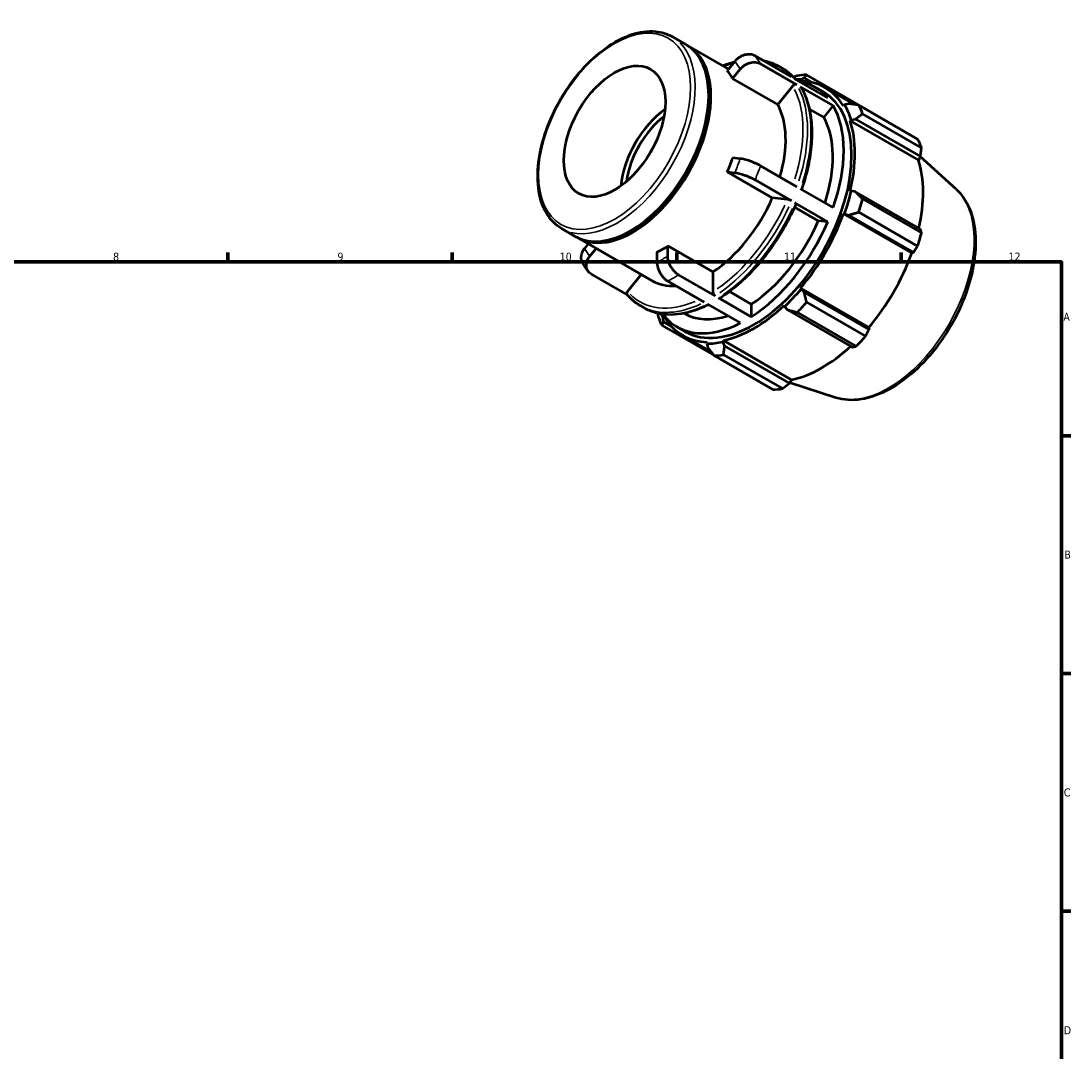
# Model space of a CAD drawing. Header units: millimetres. Extents: x 0 to 931, y 0 to 649.
# Tile 4 of 4: x 496 to 824, y 327 to 649. Entities that reach past the tile are written whole.
import ezdxf

# ---------------------------------------------------------------- set-up
doc = ezdxf.new("R2010")
doc.units = ezdxf.units.MM
for name, color, linetype, lineweight in [('Border (ISO)', 7, 'Continuous', 70), ('Visible (ISO)', 7, 'Continuous', 50), ('Visible Narrow (ISO)', 7, 'Continuous', 35)]:
    doc.layers.add(name, color=color, linetype=linetype, lineweight=lineweight)
doc.styles.add('Note Text (ISO)', font='tahoma.ttf')

# ---------------------------------------------------------------- blocks, each defined once
blk = doc.blocks.new('Borders Default Border')
at = {"layer": 'Border (ISO)'}
for p, q in [((560.67, 574), (560.67, 576.9)), ((630.75, 574), (630.75, 576.9)), ((700.83, 574), (700.83, 576.9)), ((770.92, 574), (770.92, 576.9)), ((821, 519.75), (823.9, 519.75)), ((821, 445.5), (823.9, 445.5)), ((821, 371.25), (823.9, 371.25))]:
    blk.add_line(p, q, dxfattribs=at)
at = {"layer": 'Border (ISO)', "flags": 128}
blk.add_lwpolyline([(20, 20), (20, 574), (821, 574), (821, 20), (20, 20)], dxfattribs=at)
at = {"layer": 'Border (ISO)', "color": 232, "true_color": 0xca0064, "char_height": 2.5, "attachment_point": 7, "style": 'Note Text (ISO)'}
for s, insert in [('8', (524.81, 574.34)), ('9', (594.88, 574.35)), ('10', (664.29, 574.35)), ('11', (734.37, 574.4)), ('12', (804.46, 574.4)), ('A', (821.59, 555.62)), ('B', (821.89, 481.37)), ('C', (821.73, 407.08)), ('D', (821.73, 332.88))]:
    blk.add_mtext(s, dxfattribs=dict(at, insert=insert))

msp = doc.modelspace()

# ---------------------------------------------------------------- linework, layer by layer
at = {"layer": 'Visible (ISO)'}
for p, q in [((699.388, 644.322), (703.631, 641.879)), ((704.338, 641.472), (717.02, 634.168)), ((718.965, 636.586), (716.608, 633.656)), ((736.698, 631.731), (725.303, 638.293)), ((718.305, 631.235), (720.662, 634.165)), ((738.395, 629.31), (727, 635.872)), ((732.691, 635.115), (733.762, 634.498)), ((732.387, 623.126), (718.305, 631.235)), ((748.002, 625.222), (737.769, 631.114)), ((739.497, 630.503), (739.653, 630.941)), ((739.653, 630.941), (740.646, 631.427)), ((740.646, 631.427), (743.017, 630.061)), ((759.814, 621.799), (741.414, 632.395)), ((737.075, 628.954), (732.387, 623.126)), ((749.699, 622.801), (739.466, 628.693)), ((743.995, 628.605), (746.48, 627.174)), ((747.198, 628.422), (756.374, 623.138)), ((710.822, 625.595), (710.822, 626.003)), ((754.502, 623.386), (753.221, 623.067)), ((746.754, 619.139), (742.268, 621.723)), ((749.699, 622.801), (746.754, 619.139)), ((753.221, 623.067), (752.92, 622.713)), ((757.667, 622.963), (776.067, 612.367)), ((777.294, 609.648), (758.894, 620.244)), ((755.026, 618.048), (755.349, 618.353)), ((755.026, 618.048), (776.327, 605.781)), ((755.349, 618.353), (756.676, 618.57)), ((756.676, 618.57), (776.928, 606.908)), ((776.928, 606.908), (776.327, 605.781)), ((788.065, 596.727), (776.901, 606.858)), ((720.662, 606.231), (718.305, 606.447)), ((738.395, 597.445), (727, 604.007)), ((716.608, 602.071), (718.965, 601.855)), ((730.69, 593.962), (716.608, 602.071)), ((736.698, 593.069), (725.303, 599.631)), ((735.377, 593.533), (730.69, 593.962)), ((749.699, 590.936), (739.466, 596.828)), ((755.349, 596.168), (755.026, 596.099)), ((756.676, 595.914), (755.349, 596.168)), ((776.928, 584.251), (756.676, 595.914)), ((758.894, 593.668), (777.294, 583.072)), ((745.057, 586.83), (737.633, 591.105)), ((748.002, 586.56), (737.769, 592.453)), ((752.92, 589.01), (753.221, 589.002)), ((752.92, 589.01), (774.221, 576.743)), ((753.221, 589.002), (754.502, 588.595)), ((754.502, 588.595), (774.754, 576.933)), ((776.067, 578.94), (757.667, 589.536)), ((664.895, 584.424), (669.138, 581.981)), ((686.831, 583.935), (686.479, 583.73)), ((748.002, 586.56), (745.057, 586.83)), ((669.845, 581.574), (693.179, 568.136)), ((673.177, 579.655), (672.027, 578.224)), ((673.724, 575.803), (675.668, 578.22)), ((698.041, 575.839), (698.041, 578.985)), ((698.041, 578.985), (712.123, 570.876)), ((694.647, 577.031), (694.647, 573.885)), ((774.754, 576.933), (774.221, 576.743)), ((712.123, 570.876), (712.123, 564.618)), ((685.468, 563.683), (674.173, 570.187)), ((689.75, 570.111), (685.474, 564.795)), ((709.436, 561.437), (698.041, 567.999)), ((712.83, 563.392), (701.435, 569.954)), ((717.303, 564.747), (724.133, 560.814)), ((739.653, 565.502), (739.497, 565.759)), ((739.497, 565.759), (760.798, 553.493)), ((740.646, 564.595), (739.653, 565.502)), ((760.898, 552.933), (740.646, 564.595)), ((720.739, 554.928), (710.507, 560.821)), ((724.133, 556.883), (713.901, 562.775)), ((724.133, 560.814), (724.133, 556.883)), ((741.414, 561.384), (759.814, 550.789)), ((689.575, 560.242), (690.645, 559.625)), ((696.871, 557.116), (695.683, 557.8)), ((697.253, 557.59), (696.871, 557.116)), ((703.163, 557.956), (703.274, 557.892)), ((734.413, 560.398), (734.515, 560.082)), ((734.515, 560.082), (735.398, 559.06)), ((735.398, 559.06), (755.65, 547.398)), ((756.851, 547.663), (738.451, 558.259)), ((696.622, 556.408), (696.923, 556.763)), ((696.698, 555.308), (696.622, 556.408)), ((699.004, 553.98), (696.698, 555.308)), ((696.249, 554.168), (712.401, 544.866)), ((700.878, 553.732), (703.363, 552.301)), ((702.645, 551.054), (711.61, 545.891)), ((760.798, 553.493), (760.898, 552.933)), ((710.346, 548.973), (710.189, 548.534)), ((710.189, 548.534), (710.555, 547.267)), ((715.327, 549.033), (715.43, 549.466)), ((715.802, 547.776), (715.327, 549.033)), ((715.43, 549.466), (736.731, 537.199)), ((736.054, 536.113), (715.802, 547.776)), ((730.902, 534.14), (712.502, 544.735)), ((715.465, 545.023), (733.865, 534.427)), ((736.731, 537.199), (736.054, 536.113)), ((750.57, 531.616), (736.117, 536.215))]:
    msp.add_line(p, q, dxfattribs=at)
for centre, major_axis, start_param, end_param in [((686.384, 611.93), (17.247, 29.949), 3.1415927, 6.2831853), ((687.091, 611.523), (17.247, 29.949), 3.1211704, 6.3036075), ((696.344, 606.194), (17.247, 29.949), 5.9499518, 6.0889526), ((724.921, 589.738), (22.516, 39.1), 0.3034989, 0.3574833), ((726.958, 588.565), (23.954, 41.596), 0.3435016, 0.4380292), ((722.436, 591.169), (21.558, 37.436), 6.0750364, 6.4913342), ((724.921, 589.738), (22.277, 38.684), 5.975819, 6.5866842), ((724.921, 589.738), (21.558, 37.436), 3.1415927, 6.2831853), ((686.738, 611.726), (-16.997, -29.516), 0.7873319, 2.3542608), ((710.426, 598.085), (17.247, 29.949), 5.1106382, 5.9499518), ((699.112, 604.6), (11.19, 19.431), 0.90572, 2.2358727), ((722.436, 591.169), (21.558, 37.436), 5.0278388, 5.963868), ((724.921, 589.738), (22.516, 39.1), 5.8012861, 5.975819), ((726.958, 588.565), (23.954, 41.596), 5.8412887, 5.9358163), ((699.112, 604.6), (9.981, 17.332), 0.9430796, 2.1985131), ((722.436, 591.169), (19.163, 33.277), 5.0689191, 5.9569114), ((724.921, 589.738), (22.277, 38.684), 5.1904208, 5.8012861), ((745.358, 577.969), (23.954, 41.596), 5.8412887, 5.9358163), ((702.648, 602.564), (9.981, 17.332), 1.5066166, 1.634976), ((696.344, 606.194), (17.247, 29.949), 4.9027543, 5.041755), ((746.223, 577.471), (-22.277, -38.684), 2.0656152, 2.6596934), ((710.426, 598.085), (-17.247, -29.949), 0.8529648, 1.7611616), ((724.921, 589.738), (-22.516, -39.1), 1.8742952, 2.0488282), ((726.958, 588.565), (23.954, 41.596), 5.0558906, 5.1504181), ((724.921, 589.738), (22.277, 38.684), 4.4050227, 5.0158879), ((722.436, 591.169), (-19.163, -33.277), 0.8460052, 1.7681212), ((722.436, 591.169), (-21.558, -37.436), 0.8390486, 1.7750778), ((745.358, 577.969), (-23.954, -41.596), 1.9142979, 2.0088255), ((696.344, 606.194), (17.247, 29.949), 3.8555567, 3.9945575), ((746.223, 577.471), (-22.277, -38.684), 1.26343, 1.8742952), ((710.426, 598.085), (-17.247, -29.949), 0, 0.3674877), ((724.921, 589.738), (-22.516, -39.1), 1.0888971, 1.26343), ((726.958, 588.565), (23.954, 41.596), 4.2704924, 4.36502), ((724.921, 589.738), (-22.516, -39.1), 5.925702, 5.975819), ((722.436, 591.169), (-19.163, -33.277), 0, 0.5736797), ((724.921, 589.738), (22.277, 38.684), 3.6196245, 4.2304897), ((726.958, 588.565), (-23.954, -41.596), 5.8412887, 5.9358163), ((722.436, 591.169), (-21.558, -37.436), 6.0750364, 7.0110656), ((724.921, 589.738), (-22.277, -38.684), 5.975819, 6.5866842), ((724.921, 589.738), (-22.516, -39.1), 0.3034989, 0.4780318), ((746.223, 577.471), (-22.277, -38.684), 0.4780318, 1.0719493), ((745.358, 577.969), (-23.954, -41.596), 1.1288997, 1.2234273), ((726.958, 588.565), (-23.954, -41.596), 0.3435016, 0.4380292), ((745.358, 577.969), (-23.954, -41.596), 0.3435016, 0.4380292)]:
    msp.add_ellipse(centre, major_axis=major_axis, ratio=0.5780931, start_param=start_param, end_param=end_param, dxfattribs=at)
msp.add_ellipse((681.434, 614.78), major_axis=(11.19, 19.431), ratio=0.5780931, dxfattribs=at)
for points, knots in [([(664.895, 584.424), (663.047, 585.488), (661.485, 587.041), (659.054, 590.981), (658.208, 593.392), (657.316, 598.863), (657.296, 601.943), (658.098, 608.418), (658.924, 611.813), (661.329, 618.566), (662.906, 621.923), (666.651, 628.269), (668.817, 631.257), (673.531, 636.572), (676.077, 638.897), (681.308, 642.646), (683.993, 644.068), (689.236, 645.836), (691.797, 646.186), (696.056, 645.773), (697.822, 645.224), (699.388, 644.322)], [3.9250571, 3.9250571, 3.9250571, 3.9250571, 4.2278676, 4.2278676, 4.541696, 4.541696, 4.8655368, 4.8655368, 5.1903171, 5.1903171, 5.5142809, 5.5142809, 5.8379206, 5.8379206, 6.1619635, 6.1619635, 6.4868118, 6.4868118, 6.8101225, 6.8101225, 7.0666498, 7.0666498, 7.0666498, 7.0666498]), ([(715.136, 635.254), (715.686, 635.476), (716.235, 635.68), (717.488, 636.106), (718.191, 636.315), (718.889, 636.492)], [0.14725357, 0.14725357, 0.14725357, 0.14725357, 0.20144112, 0.20144112, 0.27151484, 0.27151484, 0.27151484, 0.27151484]), ([(725.303, 638.293), (725.094, 638.413), (724.848, 638.523), (724.323, 638.685), (724.044, 638.737), (723.518, 638.787), (723.223, 638.789), (722.623, 638.734), (722.319, 638.677), (721.766, 638.529), (721.466, 638.423), (720.882, 638.16), (720.599, 638.002), (720.103, 637.677), (719.844, 637.479), (719.366, 637.047), (719.147, 636.812), (718.965, 636.586)], [0, 0, 0, 0, 0.08881052, 0.08881052, 0.17762103, 0.17762103, 0.26650188, 0.26650188, 0.35538273, 0.35538273, 0.44435979, 0.44435979, 0.53333685, 0.53333685, 0.62241426, 0.62241426, 0.71149167, 0.71149167, 0.71149167, 0.71149167]), ([(720.662, 634.165), (720.844, 634.391), (721.063, 634.626), (721.541, 635.058), (721.8, 635.255), (722.296, 635.581), (722.579, 635.739), (723.163, 636.002), (723.463, 636.107), (724.016, 636.256), (724.32, 636.313), (724.92, 636.368), (725.216, 636.366), (725.741, 636.316), (726.02, 636.263), (726.545, 636.101), (726.791, 635.992), (727, 635.872)], [-0.71149167, -0.71149167, -0.71149167, -0.71149167, -0.62241426, -0.62241426, -0.53333685, -0.53333685, -0.44435979, -0.44435979, -0.35538273, -0.35538273, -0.26650188, -0.26650188, -0.17762103, -0.17762103, -0.08881052, -0.08881052, 0, 0, 0, 0]), ([(727.653, 636.939), (728.17, 636.846), (728.677, 636.729), (730.415, 636.24), (731.593, 635.747), (732.691, 635.115)], [0.57958139, 0.57958139, 0.57958139, 0.57958139, 0.63795862, 0.63795862, 0.78346445, 0.78346445, 0.78346445, 0.78346445]), ([(733.762, 634.498), (734.076, 634.317), (734.383, 634.125), (734.985, 633.718), (735.279, 633.504), (735.852, 633.054), (736.131, 632.818), (736.675, 632.325), (736.939, 632.068), (737.426, 631.561), (737.651, 631.313), (737.869, 631.057)], [0.78346445, 0.78346445, 0.78346445, 0.78346445, 0.82508393, 0.82508393, 0.8667034, 0.8667034, 0.90832288, 0.90832288, 0.94994235, 0.94994235, 0.98734752, 0.98734752, 0.98734752, 0.98734752]), ([(738.395, 629.31), (738.308, 629.36), (738.187, 629.397), (737.968, 629.418), (737.831, 629.406), (737.6, 629.344), (737.467, 629.283), (737.26, 629.148), (737.15, 629.049), (737.075, 628.954)], [0, 0, 0, 0, 0.03700553, 0.03700553, 0.0740403, 0.0740403, 0.11111136, 0.11111136, 0.14821395, 0.14821395, 0.14821395, 0.14821395]), ([(739.7, 628.463), (739.696, 628.469), (739.693, 628.474), (739.638, 628.562), (739.553, 628.643), (739.466, 628.693)], [-0.039453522, -0.039453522, -0.039453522, -0.039453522, -0.037005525, -0.037005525, 0, 0, 0, 0]), ([(739.7, 628.463), (740.584, 626.948), (741.298, 625.254), (742.371, 621.573), (742.73, 619.585), (743.088, 615.383), (743.088, 613.169), (742.733, 608.587), (742.379, 606.219), (741.338, 601.44), (740.656, 599.031), (739.821, 596.624)], [1.10289243, 1.10289243, 1.10289243, 1.10289243, 1.2899715, 1.2899715, 1.47705057, 1.47705057, 1.66412964, 1.66412964, 1.85120872, 1.85120872, 2.03574359, 2.03574359, 2.03574359, 2.03574359]), ([(727, 604.007), (726.791, 604.127), (726.545, 604.26), (726.02, 604.525), (725.741, 604.657), (725.216, 604.892), (724.92, 605.018), (724.32, 605.257), (724.016, 605.37), (723.463, 605.564), (723.163, 605.663), (722.579, 605.839), (722.296, 605.917), (721.8, 606.04), (721.541, 606.097), (721.063, 606.184), (720.844, 606.214), (720.662, 606.231)], [0, 0, 0, 0, 0.08881052, 0.08881052, 0.17762103, 0.17762103, 0.26650188, 0.26650188, 0.35538273, 0.35538273, 0.44435979, 0.44435979, 0.53333685, 0.53333685, 0.62241426, 0.62241426, 0.71149167, 0.71149167, 0.71149167, 0.71149167]), ([(718.965, 601.855), (719.147, 601.839), (719.366, 601.808), (719.844, 601.721), (720.103, 601.665), (720.599, 601.541), (720.882, 601.464), (721.466, 601.287), (721.766, 601.189), (722.319, 600.994), (722.623, 600.881), (723.223, 600.642), (723.518, 600.517), (724.044, 600.281), (724.323, 600.15), (724.848, 599.885), (725.094, 599.751), (725.303, 599.631)], [-0.71149167, -0.71149167, -0.71149167, -0.71149167, -0.62241426, -0.62241426, -0.53333685, -0.53333685, -0.44435979, -0.44435979, -0.35538273, -0.35538273, -0.26650188, -0.26650188, -0.17762103, -0.17762103, -0.08881052, -0.08881052, 0, 0, 0, 0]), ([(788.065, 596.727), (789.844, 595.113), (791.251, 593.042), (793.349, 588.061), (793.966, 585.088), (794.3, 578.541), (793.974, 574.943), (792.405, 567.575), (791.164, 563.806), (787.909, 556.476), (785.9, 552.915), (781.31, 546.335), (778.729, 543.316), (773.224, 538.111), (770.298, 535.927), (764.355, 532.647), (761.335, 531.55), (755.667, 530.691), (753.002, 530.843), (750.57, 531.616)], [0.9087145, 0.9087145, 0.9087145, 0.9087145, 1.1973073, 1.1973073, 1.513595, 1.513595, 1.8442104, 1.8442104, 2.1746148, 2.1746148, 2.5033981, 2.5033981, 2.8321004, 2.8321004, 3.1623124, 3.1623124, 3.4932442, 3.4932442, 3.799807, 3.799807, 3.799807, 3.799807]), ([(738.088, 592.146), (737.054, 589.726), (735.873, 587.334), (733.257, 582.687), (731.821, 580.432), (728.744, 576.136), (727.103, 574.095), (723.668, 570.296), (721.876, 568.538), (718.198, 565.366), (716.313, 563.952), (714.413, 562.735)], [2.15051749, 2.15051749, 2.15051749, 2.15051749, 2.33753512, 2.33753512, 2.52455274, 2.52455274, 2.71157037, 2.71157037, 2.89858799, 2.89858799, 3.08560562, 3.08560562, 3.08560562, 3.08560562]), ([(736.698, 593.069), (736.611, 593.119), (736.49, 593.18), (736.271, 593.278), (736.134, 593.333), (735.903, 593.414), (735.77, 593.454), (735.563, 593.506), (735.453, 593.526), (735.377, 593.533)], [0, 0, 0, 0, 0.03700553, 0.03700553, 0.0740403, 0.0740403, 0.11111136, 0.11111136, 0.14821395, 0.14821395, 0.14821395, 0.14821395]), ([(738.087, 592.146), (738.091, 592.157), (738.092, 592.169), (738.081, 592.212), (738.044, 592.257), (737.941, 592.345), (737.856, 592.402), (737.769, 592.453)], [-0.089180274, -0.089180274, -0.089180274, -0.089180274, -0.074040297, -0.074040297, -0.037005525, -0.037005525, 0, 0, 0, 0]), ([(672.027, 578.224), (671.845, 577.998), (671.667, 577.739), (671.367, 577.204), (671.245, 576.928), (671.07, 576.418), (671, 576.137), (670.925, 575.581), (670.919, 575.306), (670.958, 574.816), (671.007, 574.556), (671.156, 574.097), (671.248, 573.895), (671.352, 573.716)], [-0.71149167, -0.71149167, -0.71149167, -0.71149167, -0.62241426, -0.62241426, -0.53333685, -0.53333685, -0.44435979, -0.44435979, -0.35538273, -0.35538273, -0.26650188, -0.26650188, -0.18959683, -0.18959683, -0.18959683, -0.18959683]), ([(674.173, 570.187), (673.964, 570.307), (673.753, 570.461), (673.383, 570.815), (673.223, 571.015), (672.975, 571.411), (672.864, 571.643), (672.704, 572.135), (672.655, 572.395), (672.616, 572.885), (672.622, 573.16), (672.697, 573.716), (672.767, 573.997), (672.942, 574.507), (673.064, 574.783), (673.364, 575.318), (673.542, 575.576), (673.724, 575.803)], [0, 0, 0, 0, 0.08881052, 0.08881052, 0.17762103, 0.17762103, 0.26650188, 0.26650188, 0.35538273, 0.35538273, 0.44435979, 0.44435979, 0.53333685, 0.53333685, 0.62241426, 0.62241426, 0.71149167, 0.71149167, 0.71149167, 0.71149167]), ([(694.647, 573.885), (694.647, 573.642), (694.668, 573.365), (694.757, 572.794), (694.826, 572.501), (694.986, 571.96), (695.093, 571.663), (695.347, 571.077), (695.494, 570.788), (695.79, 570.274), (695.966, 570.003), (696.346, 569.49), (696.55, 569.25), (696.936, 568.841), (697.156, 568.636), (697.603, 568.275), (697.832, 568.12), (698.041, 567.999)], [-0.71149167, -0.71149167, -0.71149167, -0.71149167, -0.62241426, -0.62241426, -0.53333685, -0.53333685, -0.44435979, -0.44435979, -0.35538273, -0.35538273, -0.26650188, -0.26650188, -0.17762103, -0.17762103, -0.08881052, -0.08881052, 0, 0, 0, 0]), ([(701.435, 569.954), (701.226, 570.074), (700.997, 570.23), (700.55, 570.591), (700.331, 570.796), (699.944, 571.204), (699.74, 571.445), (699.361, 571.957), (699.184, 572.229), (698.888, 572.742), (698.741, 573.031), (698.487, 573.617), (698.38, 573.914), (698.22, 574.455), (698.151, 574.749), (698.062, 575.319), (698.041, 575.596), (698.041, 575.839)], [0, 0, 0, 0, 0.08881052, 0.08881052, 0.17762103, 0.17762103, 0.26650188, 0.26650188, 0.35538273, 0.35538273, 0.44435979, 0.44435979, 0.53333685, 0.53333685, 0.62241426, 0.62241426, 0.71149167, 0.71149167, 0.71149167, 0.71149167]), ([(671.352, 573.716), (671.47, 573.514), (671.59, 573.315), (671.837, 572.922), (671.964, 572.728), (672.223, 572.344), (672.356, 572.155), (672.627, 571.781), (672.766, 571.597), (673.049, 571.234), (673.194, 571.056), (673.341, 570.88)], [2.03827427, 2.03827427, 2.03827427, 2.03827427, 2.06066485, 2.06066485, 2.08305542, 2.08305542, 2.105446, 2.105446, 2.12783658, 2.12783658, 2.15022715, 2.15022715, 2.15022715, 2.15022715]), ([(685.474, 564.795), (685.398, 564.701), (685.33, 564.578), (685.256, 564.366), (685.239, 564.238), (685.256, 564.034), (685.292, 563.921), (685.358, 563.816), (685.376, 563.793), (685.395, 563.77)], [-0.14821395, -0.14821395, -0.14821395, -0.14821395, -0.11111136, -0.11111136, -0.0740403, -0.0740403, -0.03700553, -0.03700553, -0.02656351, -0.02656351, -0.02656351, -0.02656351]), ([(712.123, 564.618), (712.123, 564.517), (712.143, 564.386), (712.21, 564.161), (712.268, 564.026), (712.392, 563.812), (712.479, 563.695), (712.64, 563.525), (712.743, 563.442), (712.83, 563.392)], [-0.14821395, -0.14821395, -0.14821395, -0.14821395, -0.11111136, -0.11111136, -0.0740403, -0.0740403, -0.03700553, -0.03700553, 0, 0, 0, 0]), ([(689.575, 560.242), (689.261, 560.423), (688.953, 560.615), (688.352, 561.021), (688.058, 561.236), (687.485, 561.686), (687.205, 561.922), (686.661, 562.415), (686.397, 562.671), (685.884, 563.205), (685.635, 563.483), (685.394, 563.77)], [3.92505711, 3.92505711, 3.92505711, 3.92505711, 3.96667658, 3.96667658, 4.00829606, 4.00829606, 4.04991553, 4.04991553, 4.09153501, 4.09153501, 4.13315448, 4.13315448, 4.13315448, 4.13315448]), ([(713.901, 562.775), (713.988, 562.725), (714.09, 562.69), (714.252, 562.674), (714.339, 562.691), (714.405, 562.73), (714.409, 562.732), (714.413, 562.735)], [0, 0, 0, 0, 0.037005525, 0.037005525, 0.074040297, 0.074040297, 0.076509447, 0.076509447, 0.076509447, 0.076509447]), ([(710.786, 560.66), (709.369, 559.947), (707.955, 559.349), (705.087, 558.375), (703.635, 558.01), (700.791, 557.562), (699.398, 557.477), (696.704, 557.597), (695.402, 557.801), (692.921, 558.499), (691.743, 558.993), (690.645, 559.625)], [3.2042182, 3.2042182, 3.2042182, 3.2042182, 3.34303377, 3.34303377, 3.48853961, 3.48853961, 3.63404544, 3.63404544, 3.77955127, 3.77955127, 3.92505711, 3.92505711, 3.92505711, 3.92505711])]:
    msp.add_open_spline(points, degree=3, knots=knots, dxfattribs=at)
for points, weights in [([(738.451, 632.107), (737.878, 631.889), (737.318, 631.672)], [1.01173815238, 1.01056337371, 1.00928064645]), ([(740.646, 631.427), (741.008, 631.909), (741.414, 632.395)], [1.00448999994, 1.0085192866, 1.01173815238]), ([(757.667, 622.963), (756.039, 623.186), (754.502, 623.386)], [1.01173815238, 1.0085192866, 1.00448999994]), ([(756.676, 618.57), (757.749, 619.398), (758.894, 620.244)], [1.00448999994, 1.0085192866, 1.01173815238]), ([(759.87, 621.694), (759.842, 621.746), (759.814, 621.799)], [1.00011527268, 1.00005867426, 1]), ([(776.928, 606.908), (777.112, 608.247), (777.294, 609.648)], [1.00151098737, 1.00116393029, 1]), ([(758.894, 593.668), (757.749, 594.822), (756.676, 595.914)], [1.01173815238, 1.0085192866, 1.00448999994]), ([(754.502, 588.595), (756.039, 589.063), (757.667, 589.536)], [1.00448999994, 1.0085192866, 1.01173815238]), ([(777.294, 583.072), (777.112, 583.671), (776.928, 584.251)], [1, 1.00116393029, 1.00151098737]), ([(774.754, 576.933), (775.402, 577.913), (776.067, 578.94)], [1.00151098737, 1.00116393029, 1]), ([(741.414, 561.384), (741.008, 563.03), (740.646, 564.595)], [1.01173815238, 1.0085192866, 1.00448999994]), ([(694.85, 557.973), (694.934, 557.434), (695.022, 556.887)], [1.00951947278, 1.01067316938, 1.01173815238]), ([(735.398, 559.06), (736.88, 558.676), (738.451, 558.259)], [1.00448999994, 1.0085192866, 1.01173815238]), ([(696.249, 554.168), (696.465, 554.757), (696.698, 555.308)], [1.01173815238, 1.0085192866, 1.00448999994]), ([(759.814, 550.789), (760.372, 551.88), (760.898, 552.933)], [1, 1.00116393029, 1.00151098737]), ([(715.465, 545.023), (715.624, 546.435), (715.802, 547.776)], [1.01173815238, 1.0085192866, 1.00448999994]), ([(755.65, 547.398), (756.243, 547.525), (756.851, 547.663)], [1.00151098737, 1.00116393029, 1]), ([(710.555, 547.267), (711.495, 546.035), (712.502, 544.735)], [1.00448999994, 1.0085192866, 1.01173815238]), ([(733.865, 534.427), (734.987, 535.284), (736.054, 536.113)], [1, 1.00116393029, 1.00151098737])]:
    msp.add_rational_spline(points, weights, degree=2, dxfattribs=at)
at = {"layer": 'Visible Narrow (ISO)'}
msp.add_ellipse((681.434, 614.78), major_axis=(16.748, 29.083), ratio=0.5780931, dxfattribs=at)
for centre, major_axis, start_param, end_param in [((682.141, 614.373), (-17.247, -29.949), 0.1570796, 2.984513), ((696.344, 606.194), (19.163, 33.277), 5.9631655, 6.0757389), ((699.738, 604.24), (21.558, 37.436), 5.9694265, 6.069478), ((710.426, 598.085), (21.059, 36.57), 0.5165421, 0.6062224), ((711.133, 597.678), (21.558, 37.436), 6.0854438, 6.2727779), ((712.204, 597.062), (21.558, 37.436), 6.0854438, 6.2727779), ((710.426, 598.085), (21.059, 36.57), 5.0819304, 5.9162011), ((711.133, 597.678), (21.558, 37.436), 5.0746403, 5.9170666), ((712.204, 597.062), (21.558, 37.436), 5.0746403, 5.9170666), ((696.344, 606.194), (-19.163, -33.277), 1.7743753, 1.8869487), ((699.738, 604.24), (21.558, 37.436), 4.9222289, 5.0222804), ((766.948, 565.537), (18.895, 32.813), 3.4113974, 6.0133806), ((710.426, 598.085), (-21.059, -36.57), 0.8870368, 1.7270897), ((711.133, 597.678), (21.558, 37.436), 4.0274427, 4.869869), ((712.204, 597.062), (-21.558, -37.436), 0.8858501, 1.7282764), ((696.344, 606.194), (-19.163, -33.277), 5.9631655, 6.0757389), ((696.344, 606.194), (-19.163, -33.277), 0.7271778, 0.8397511), ((699.738, 604.24), (21.558, 37.436), 3.8750314, 3.9750829), ((710.426, 598.085), (-21.059, -36.57), 6.1217402, 6.9386755), ((711.133, 597.678), (-21.558, -37.436), 0.036394, 0.6914863), ((712.204, 597.062), (-21.558, -37.436), 0.036394, 0.6914863)]:
    msp.add_ellipse(centre, major_axis=major_axis, ratio=0.5780931, start_param=start_param, end_param=end_param, dxfattribs=at)

# ---------------------------------------------------------------- block references
msp.add_blockref('Borders Default Border', (0, 0))

doc.saveas('drawing.dxf')
